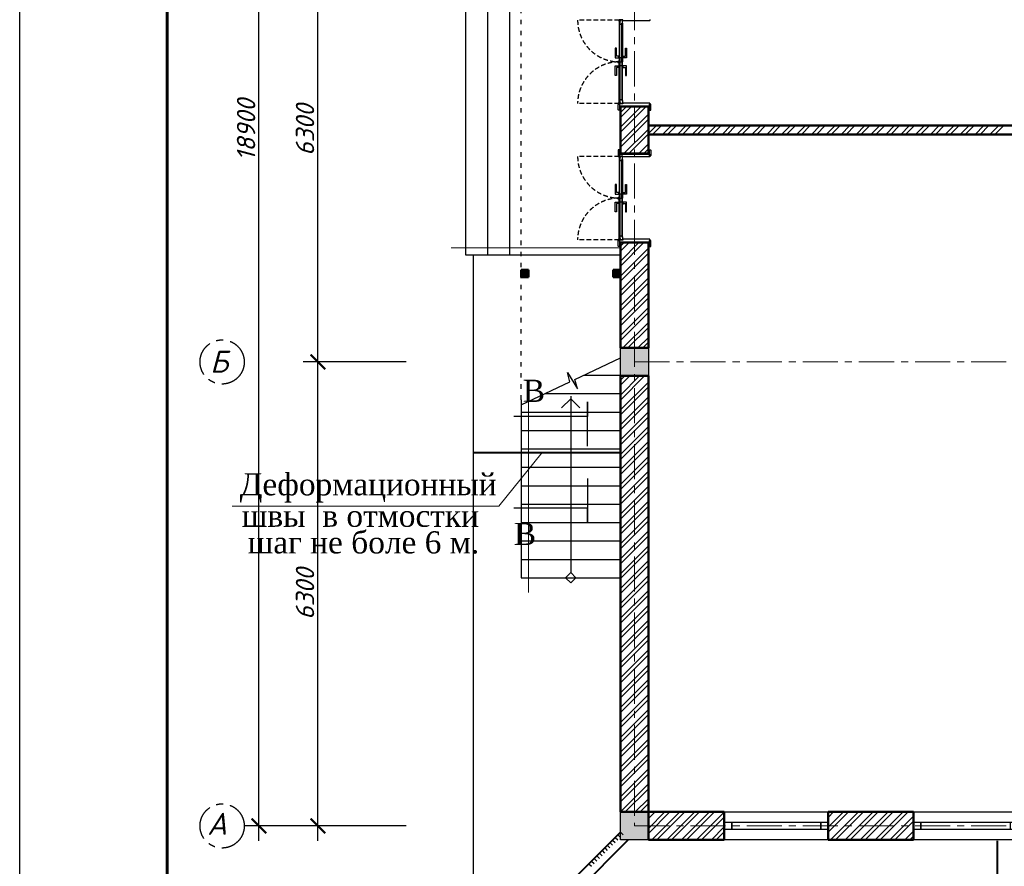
# Model space of a CAD drawing. Header units: millimetres. Extents: x 2063114 to 14983986, y -126020516 to 213791.
# Tile 62 of 256: x 2408076 to 2421444, y -1645494 to -1633999. Entities that reach past the tile are written whole.
import ezdxf
from ezdxf.enums import TextEntityAlignment as Align

# ---------------------------------------------------------------- set-up
doc = ezdxf.new("R2010")
doc.units = ezdxf.units.MM
for name, pattern in [('181022_4A$0$Three Roomed_3C$0$HIDDEN2', [4.7625, 3.175, -1.5875]), ('ACAD_ISO03W100', [30, 12, -18]), ('ACAD_ISO10W100', [18, 12, -3, 0, -3]), ('осевая', [50.8, 31.75, -6.35, 6.35, -6.35])]:
    doc.linetypes.add(name, pattern=pattern)
for name, color, linetype, lineweight in [('Format', 7, 'Continuous', 35), ('сплошная_толстая', 7, 'Continuous', 50), ('Штриховка стен', 7, 'Continuous', 9)]:
    doc.layers.add(name, color=color, linetype=linetype, lineweight=lineweight)
for name, color, linetype in [('YQ_DIM', 3, 'Continuous'), ('пунктир', 1, 'ACAD_ISO10W100'), ('Размеры', 28, 'Continuous')]:
    doc.layers.add(name, color=color, linetype=linetype)
doc.styles.add('GOST 2.304', font='isocpeur.ttf', dxfattribs={"oblique": 15})
doc.styles.add('Times New Roman', font='times.ttf')
doc.linetypes.add('ограждение2', pattern='A,6.35,-2.54,[132,ltypeshp.shx,S=2.54,R=0,X=-2.54,Y=0],-2.54,25.4', length=36.83)

# ---------------------------------------------------------------- blocks, each defined once
blk = doc.blocks.new('_ArchTick')
at = {"color": 0, "linetype": 'ByBlock', "const_width": 0.15}
blk.add_lwpolyline([(-0.5, -0.5), (0.5, 0.5)], dxfattribs=at)

msp = doc.modelspace()

# ---------------------------------------------------------------- hatches: boundary and pattern name
h = msp.add_hatch(color=0)
h.set_gradient(color1=(28, 28, 28), color2=(33, 33, 33), one_color=1, tint=0.13, name='INVSPHERICAL')
h.paths.add_polyline_path([(2416262.21612, -1634007.27792), (2416262.21612, -1634009.44185), (2416261.27385, -1634009.44185, -0.2773393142), (2416260.39087, -1634008.91127, -0.2492988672), (2416260.39087, -1634003.17932, -0.2773393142), (2416261.27385, -1634002.64874), (2416265.44899, -1634002.64874), (2416265.44899, -1634006.27792), (2416263.21612, -1634006.27792, 0.4142135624)])
h = msp.add_hatch(color=0)
h.set_gradient(color1=(28, 28, 28), color2=(33, 33, 33), one_color=1, tint=0.13, name='INVSPHERICAL')
h.paths.add_polyline_path([(2416262.21612, -1635135.60577), (2416262.21612, -1635133.44184), (2416261.27385, -1635133.44184, 0.2773393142), (2416260.39087, -1635133.97242, 0.2492988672), (2416260.39087, -1635139.70437, 0.2773393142), (2416261.27385, -1635140.23495), (2416265.44899, -1635140.23495), (2416265.44899, -1635136.60577), (2416263.21612, -1635136.60577, -0.4142135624)])
h = msp.add_hatch(color=0)
h.set_gradient(color1=(28, 28, 28), color2=(33, 33, 33), one_color=1, tint=0.13, name='INVSPHERICAL')
h.paths.add_polyline_path([(2416262.21612, -1635857.27791), (2416262.21612, -1635859.44184), (2416261.27385, -1635859.44184, -0.2773393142), (2416260.39087, -1635858.91126, -0.2492988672), (2416260.39087, -1635853.17931, -0.2773393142), (2416261.27385, -1635852.64873), (2416265.44899, -1635852.64873), (2416265.44899, -1635856.27791), (2416263.21612, -1635856.27791, 0.4142135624)])
h = msp.add_hatch(color=0)
h.set_gradient(color1=(28, 28, 28), color2=(33, 33, 33), one_color=1, tint=0.13, name='INVSPHERICAL')
h.paths.add_polyline_path([(2416262.21612, -1636985.60577), (2416262.21612, -1636983.44184), (2416261.27385, -1636983.44184, 0.2773393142), (2416260.39087, -1636983.97241, 0.2492988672), (2416260.39087, -1636989.70437, 0.2773393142), (2416261.27385, -1636990.23494), (2416265.44899, -1636990.23494), (2416265.44899, -1636986.60577), (2416263.21612, -1636986.60577, -0.4142135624)])
at = {"ltscale": 150, "transparency": 33554687}
h = msp.add_hatch(color=256, dxfattribs=at)
h.dxf.hatch_style = 1
h.paths.add_polyline_path([(2414982.44899, -1637396.44184), (2414882.44899, -1637396.44184), (2414882.44899, -1637496.44184), (2414982.44899, -1637496.44184)])
h = msp.add_hatch(color=256, dxfattribs=at)
h.dxf.hatch_style = 1
h.paths.add_polyline_path([(2416232.44899, -1637396.44184), (2416132.44899, -1637396.44184), (2416132.44899, -1637496.44184), (2416232.44899, -1637496.44184)])
h = msp.add_hatch(color=256, dxfattribs=at)
h.dxf.hatch_style = 1
h.paths.add_polyline_path([(2416612.44899, -1638456.44184), (2416232.44899, -1638456.44184), (2416232.44899, -1638836.44184), (2416612.44899, -1638836.44184)])
h = msp.add_hatch(color=256, dxfattribs=at)
h.dxf.hatch_style = 1
h.paths.add_polyline_path([(2416612.44899, -1644756.44184), (2416232.44899, -1644756.44184), (2416232.44899, -1645136.44184), (2416612.44899, -1645136.44184)])

# ---------------------------------------------------------------- linework, layer by layer
at = {"linetype": 'ACAD_ISO03W100', "ltscale": 5}
msp.add_line((2414882.44899, -1639159.18596), (2414882.44899, -1633496.44184), dxfattribs=at)
at = {"ltscale": 150}
for p, q in [((2414132.44899, -1637196.44427), (2414132.44899, -1633796.44427)), ((2414432.44899, -1637196.44427), (2414432.44899, -1633796.44427)), ((2414732.44899, -1637196.44427), (2414732.44899, -1633796.44427)), ((2416232.44899, -1637196.44427), (2414132.44899, -1637196.44427)), ((2416232.44899, -1638456.44184), (2416612.44899, -1638456.44184)), ((2416232.44899, -1638836.44184), (2416232.44899, -1638456.44184)), ((2416612.44899, -1638456.44184), (2416612.44899, -1638836.44184)), ((2415615.08228, -1638883.27351), (2416232.44899, -1638590.91268)), ((2414882.44899, -1639230.22012), (2415547.29872, -1638915.37317)), ((2415547.29872, -1638915.37317), (2415514.8245, -1638788.38684)), ((2415514.8245, -1638788.38684), (2415647.5565, -1639010.25985)), ((2415647.5565, -1639010.25985), (2415615.08228, -1638883.27351)), ((2415735.09145, -1638826.44184), (2416232.44899, -1638826.44184)), ((2416612.44899, -1638836.44184), (2416232.44899, -1638836.44184)), ((2414882.44899, -1639159.18596), (2414882.44899, -1641576.44184)), ((2415207.17643, -1639076.44184), (2416232.44899, -1639076.44184)), ((2415557.45154, -1639146.7554), (2415433.70786, -1639270.49909)), ((2415557.45398, -1639109.37933), (2415557.45154, -1641505.73104)), ((2415681.19523, -1639270.49909), (2415557.45154, -1639146.7554)), ((2414882.44899, -1639326.44184), (2416232.44899, -1639326.44184)), ((2414882.44899, -1639576.44184), (2416232.44899, -1639576.44184)), ((2414882.44899, -1639826.44184), (2416232.44899, -1639826.44184)), ((2414882.44899, -1640076.44184), (2416232.44899, -1640076.44184)), ((2414882.44899, -1640326.44184), (2416232.44899, -1640326.44184)), ((2414882.44899, -1640576.44184), (2416232.44899, -1640576.44184)), ((2414882.44899, -1640826.44184), (2416232.44899, -1640826.44184)), ((2414882.44899, -1641076.44184), (2416232.44899, -1641076.44184)), ((2414882.44899, -1641326.44184), (2416232.44899, -1641326.44184)), ((2414882.44899, -1641576.44184), (2416232.44899, -1641576.44184)), ((2415486.74096, -1641576.44163), (2415557.45164, -1641505.73095)), ((2415557.45164, -1641647.15231), (2415486.74096, -1641576.44163)), ((2415557.45164, -1641505.73095), (2415628.16231, -1641576.44163)), ((2415628.16231, -1641576.44163), (2415557.45164, -1641647.15231)), ((2416232.44899, -1644756.44184), (2416612.44899, -1644756.44184)), ((2416232.44899, -1645136.44184), (2416232.44899, -1644756.44184)), ((2416612.44899, -1644756.44184), (2416612.44899, -1645136.44184)), ((2416612.44899, -1645136.44184), (2416232.44899, -1645136.44184))]:
    msp.add_line(p, q, dxfattribs=at)
at = {"color": 0, "ltscale": 150}
for p, q in [((2416212.44899, -1634001.44184), (2416212.44899, -1633996.44184)), ((2416265.44899, -1634002.44184), (2416213.44899, -1634002.44184)), ((2416262.44899, -1634011.44184), (2416262.44899, -1634007.44184)), ((2416263.44899, -1634006.44184), (2416265.44899, -1634006.44184)), ((2416631.44801, -1634012.44184), (2416263.44899, -1634012.44184)), ((2416265.44899, -1634006.44184), (2416265.44899, -1634002.44184)), ((2416632.44899, -1633996.44184), (2416632.44899, -1634011.44184)), ((2416199.44902, -1635224.44184), (2416199.44902, -1635148.44184)), ((2416201.44902, -1635146.44184), (2416217.44899, -1635146.44184)), ((2416212.44899, -1635141.44185), (2416212.44899, -1635146.44184)), ((2416212.44899, -1635146.44184), (2416217.44899, -1635146.44184)), ((2416265.44899, -1635140.44185), (2416213.44899, -1635140.44185)), ((2416217.44899, -1635146.44184), (2416217.44899, -1635226.44184)), ((2416217.44899, -1635146.44184), (2416217.44899, -1635166.44185)), ((2416217.44899, -1635166.44185), (2416627.44899, -1635166.44185)), ((2416612.44899, -1635176.44185), (2416232.44899, -1635176.44185)), ((2416262.44899, -1635131.44185), (2416262.44899, -1635135.44185)), ((2416631.44801, -1635130.44184), (2416263.44899, -1635130.44185)), ((2416263.44899, -1635136.44185), (2416265.44899, -1635136.44185)), ((2416265.44899, -1635136.44185), (2416265.44899, -1635140.44185)), ((2416643.44896, -1635146.44184), (2416627.44899, -1635146.44184)), ((2416627.44899, -1635146.44184), (2416627.44899, -1635226.44184)), ((2416627.44899, -1635166.44185), (2416627.44899, -1635146.44184)), ((2416627.44899, -1635146.44184), (2416632.44899, -1635146.44184)), ((2416632.44899, -1635146.44184), (2416632.44899, -1635131.44184)), ((2416645.44896, -1635224.44184), (2416645.44896, -1635148.44184)), ((2416217.44899, -1635226.44184), (2416201.44902, -1635226.44184)), ((2416627.44899, -1635226.44184), (2416643.44896, -1635226.44184)), ((2416199.44902, -1635768.44184), (2416199.44902, -1635844.44184)), ((2416217.44899, -1635766.44184), (2416201.44902, -1635766.44184)), ((2416217.44899, -1635846.44184), (2416217.44899, -1635766.44184)), ((2416217.44899, -1635846.44184), (2416217.44899, -1635826.44184)), ((2416217.44899, -1635826.44184), (2416627.44899, -1635826.44184)), ((2416612.44899, -1635816.44184), (2416232.44899, -1635816.44184)), ((2416627.44899, -1635766.44184), (2416643.44896, -1635766.44184)), ((2416627.44899, -1635846.44184), (2416627.44899, -1635766.44184)), ((2416627.44899, -1635826.44184), (2416627.44899, -1635846.44184)), ((2416645.44896, -1635768.44184), (2416645.44896, -1635844.44184)), ((2416201.44902, -1635846.44184), (2416217.44899, -1635846.44184)), ((2416212.44899, -1635851.44184), (2416212.44899, -1635846.44184)), ((2416212.44899, -1635846.44184), (2416217.44899, -1635846.44184)), ((2416265.44899, -1635852.44184), (2416213.44899, -1635852.44184)), ((2416262.44899, -1635861.44184), (2416262.44899, -1635857.44184)), ((2416263.44899, -1635856.44184), (2416265.44899, -1635856.44184)), ((2416631.44801, -1635862.44184), (2416263.44899, -1635862.44184)), ((2416265.44899, -1635856.44184), (2416265.44899, -1635852.44184)), ((2416643.44896, -1635846.44184), (2416627.44899, -1635846.44184)), ((2416627.44899, -1635846.44184), (2416632.44899, -1635846.44184)), ((2416632.44899, -1635846.44184), (2416632.44899, -1635861.44184)), ((2416199.44902, -1637074.44184), (2416199.44902, -1636998.44184)), ((2416201.44902, -1636996.44184), (2416217.44899, -1636996.44184)), ((2416212.44899, -1636991.44184), (2416212.44899, -1636996.44184)), ((2416212.44899, -1636996.44184), (2416217.44899, -1636996.44184)), ((2416265.44899, -1636990.44184), (2416213.44899, -1636990.44184)), ((2416217.44899, -1636996.44184), (2416217.44899, -1637076.44184)), ((2416217.44899, -1636996.44184), (2416217.44899, -1637016.44184)), ((2416217.44899, -1637016.44184), (2416627.44899, -1637016.44184)), ((2416612.44899, -1637026.44184), (2416232.44899, -1637026.44184)), ((2416262.44899, -1636981.44184), (2416262.44899, -1636985.44184)), ((2416631.44801, -1636980.44184), (2416263.44899, -1636980.44184)), ((2416263.44899, -1636986.44184), (2416265.44899, -1636986.44184)), ((2416265.44899, -1636986.44184), (2416265.44899, -1636990.44184)), ((2416643.44896, -1636996.44184), (2416627.44899, -1636996.44184)), ((2416627.44899, -1636996.44184), (2416627.44899, -1637076.44184)), ((2416627.44899, -1637016.44184), (2416627.44899, -1636996.44184)), ((2416627.44899, -1636996.44184), (2416632.44899, -1636996.44184)), ((2416632.44899, -1636996.44184), (2416632.44899, -1636981.44184)), ((2416645.44896, -1637074.44184), (2416645.44896, -1636998.44184)), ((2416217.44899, -1637076.44184), (2416201.44902, -1637076.44184)), ((2416627.44899, -1637076.44184), (2416643.44896, -1637076.44184))]:
    msp.add_line(p, q, dxfattribs=at)
at = {"color": 0}
for p, q in [((2416259.67639, -1634006.14874), (2416259.67639, -1634005.64874)), ((2416259.67639, -1634005.64874), (2416259.67639, -1634006.14874)), ((2416265.44899, -1634002.64874), (2416261.27385, -1634002.64874)), ((2416262.21612, -1634009.44185), (2416261.27385, -1634009.44185)), ((2416262.21612, -1634009.44185), (2416262.21612, -1634007.27792)), ((2416263.21612, -1634006.27792), (2416265.44899, -1634006.27792)), ((2416259.67639, -1635136.73495), (2416259.67639, -1635137.23495)), ((2416259.67639, -1635137.23495), (2416259.67639, -1635136.73495)), ((2416262.21612, -1635133.44184), (2416261.27385, -1635133.44184)), ((2416265.44899, -1635140.23495), (2416261.27385, -1635140.23495)), ((2416262.21612, -1635133.44184), (2416262.21612, -1635135.60577)), ((2416263.21612, -1635136.60577), (2416265.44899, -1635136.60577)), ((2416259.67639, -1635856.14873), (2416259.67639, -1635855.64873)), ((2416259.67639, -1635855.64873), (2416259.67639, -1635856.14873)), ((2416265.44899, -1635852.64873), (2416261.27385, -1635852.64873)), ((2416262.21612, -1635859.44184), (2416261.27385, -1635859.44184)), ((2416262.21612, -1635859.44184), (2416262.21612, -1635857.27791)), ((2416263.21612, -1635856.27791), (2416265.44899, -1635856.27791)), ((2416259.67639, -1636986.73494), (2416259.67639, -1636987.23494)), ((2416259.67639, -1636987.23494), (2416259.67639, -1636986.73494)), ((2416262.21612, -1636983.44184), (2416261.27385, -1636983.44184)), ((2416265.44899, -1636990.23494), (2416261.27385, -1636990.23494)), ((2416262.21612, -1636983.44184), (2416262.21612, -1636985.60577)), ((2416263.21612, -1636986.60577), (2416265.44899, -1636986.60577))]:
    msp.add_line(p, q, dxfattribs=at)
at = {"linetype": 'ограждение2', "lineweight": 5, "ltscale": 15}
msp.add_line((2416232.44899, -1637096.44427), (2413932.44899, -1637096.44427), dxfattribs=at)
at = {"linetype": 'ограждение2', "lineweight": 5, "ltscale": 10}
msp.add_line((2414982.44899, -1639109.37954), (2414982.44899, -1641775.72488), dxfattribs=at)
at = {"linetype": 'ByBlock'}
for p, q in [((2415784.58493, -1639787.64279), (2415784.58493, -1639187.64279)), ((2415784.58493, -1639187.64279), (2415784.58493, -1639387.64279)), ((2415384.58493, -1639387.64279), (2414784.58493, -1639387.64279)), ((2415784.58493, -1639387.64279), (2415384.58493, -1639387.64279)), ((2415784.58493, -1640230.81897), (2415784.58493, -1640830.81897)), ((2415384.58493, -1640630.81897), (2414784.58493, -1640630.81897)), ((2415784.58493, -1640630.81897), (2415384.58493, -1640630.81897)), ((2415784.58493, -1640830.81897), (2415784.58493, -1640630.81897))]:
    msp.add_line(p, q, dxfattribs=at)
at = {"color": 5, "lineweight": 40}
for p, q in [((2414232.44899, -1639876.44184), (2416232.44899, -1639876.44184)), ((2421349.94899, -1647136.44184), (2421349.94899, -1645146.44187))]:
    msp.add_line(p, q, dxfattribs=at)
at = {"color": 1, "lineweight": 40}
for p, q in [((2416232.44436, -1645030.38765), (2414232.44899, -1647030.37376)), ((2416338.51525, -1645136.44879), (2414338.51294, -1647136.44184))]:
    msp.add_line(p, q, dxfattribs=at)
at = {"color": 0, "linetype": 'ByBlock', "lineweight": -2}
for p, q in [((2416196.73007, -1645066.10177), (2416232.08533, -1645101.45719)), ((2416232.44436, -1645030.38765), (2416267.79961, -1645065.74307)), ((2416089.58721, -1645173.24413), (2416124.94247, -1645208.59955)), ((2416125.3015, -1645137.53001), (2416160.65676, -1645172.88543)), ((2416161.01579, -1645101.81589), (2416196.37104, -1645137.17131)), ((2415946.73007, -1645316.10061), (2415982.08533, -1645351.45603)), ((2415982.44436, -1645280.38649), (2416017.79961, -1645315.74191)), ((2416018.15864, -1645244.67237), (2416053.5139, -1645280.02779)), ((2416053.87293, -1645208.95825), (2416089.22819, -1645244.31367)), ((2415803.87293, -1645458.95709), (2415839.22819, -1645494.31251)), ((2415839.58721, -1645423.24297), (2415874.94247, -1645458.59839)), ((2415875.3015, -1645387.52885), (2415910.65676, -1645422.88427)), ((2415911.01579, -1645351.81473), (2415946.37104, -1645387.17015))]:
    msp.add_line(p, q, dxfattribs=at)
at = {"color": 0, "ltscale": 25}
for points in [[(2408076.01016, -1619096.5725), (2467476.01016, -1619096.5725), (2467476.01016, -1661096.5725), (2408076.01016, -1661096.5725)], [(2417642.44899, -1644756.44184), (2419052.44899, -1644756.44184), (2419052.44899, -1645136.44184), (2417642.44899, -1645136.44184)], [(2420212.44899, -1644756.44184), (2421622.44899, -1644756.44184), (2421622.44899, -1645136.44184), (2420212.44899, -1645136.44184)], [(2417642.44899, -1644896.44184), (2417742.44899, -1644896.44184), (2417742.44899, -1644996.44184), (2417642.44899, -1644996.44184)], [(2417742.44899, -1644896.44184), (2419052.44899, -1644896.44184), (2419052.44899, -1644996.44184), (2417742.44899, -1644996.44184)], [(2417742.44899, -1644896.44184), (2418952.44899, -1644896.44184), (2418952.44899, -1644996.44184), (2417742.44899, -1644996.44184)], [(2418952.44899, -1644896.44184), (2419052.44899, -1644896.44184), (2419052.44899, -1644996.44184), (2418952.44899, -1644996.44184)], [(2420212.44899, -1644896.44184), (2420312.44899, -1644896.44184), (2420312.44899, -1644996.44184), (2420212.44899, -1644996.44184)], [(2420312.44899, -1644896.44184), (2421622.44899, -1644896.44184), (2421622.44899, -1644996.44184), (2420312.44899, -1644996.44184)], [(2420312.44899, -1644896.44184), (2421522.44899, -1644896.44184), (2421522.44899, -1644996.44184), (2420312.44899, -1644996.44184)]]:
    msp.add_lwpolyline(points, close=True, dxfattribs=at)
at = {"color": 0, "lineweight": 60, "ltscale": 25}
msp.add_lwpolyline([(2410076.01016, -1619596.5725), (2466976.01016, -1619596.5725), (2466976.01016, -1660596.5725), (2410076.01016, -1660596.5725)], close=True, dxfattribs=at)
at = {"color": 0, "linetype": '181022_4A$0$Three Roomed_3C$0$HIDDEN2', "ltscale": 20}
for points in [[(2416216.67639, -1634005.64874), (2415650.88329, -1634005.64874, 0.4142135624), (2416216.67639, -1634571.44184)], [(2416216.67639, -1635137.23495), (2415650.88329, -1635137.23495, -0.4142135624), (2416216.67639, -1634571.44184)], [(2416216.67639, -1635855.64873), (2415650.88328, -1635855.64873, 0.4142135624), (2416216.67639, -1636421.44184)], [(2416216.67639, -1636987.23494), (2415650.88328, -1636987.23494, -0.4142135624), (2416216.67639, -1636421.44184)]]:
    msp.add_lwpolyline(points, format="xyb", dxfattribs=at)
at = {"color": 0, "ltscale": 150}
for points in [[(2416216.67639, -1634020.89874), (2416216.67639, -1634005.64874), (2416213.55897, -1634005.64874, 0.4142135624), (2416208.55897, -1634010.64874), (2416208.55897, -1634015.89874, 0.4142135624), (2416213.55897, -1634020.89874), (2416216.67639, -1634020.89874)], [(2416216.67639, -1635121.98495), (2416216.67639, -1635137.23495), (2416213.55897, -1635137.23495, -0.4142135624), (2416208.55897, -1635132.23495), (2416208.55897, -1635126.98495, -0.4142135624), (2416213.55897, -1635121.98495), (2416216.67639, -1635121.98495)], [(2416216.67639, -1635870.89873), (2416216.67639, -1635855.64873), (2416213.55897, -1635855.64873, 0.4142135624), (2416208.55897, -1635860.64873), (2416208.55897, -1635865.89873, 0.4142135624), (2416213.55897, -1635870.89873), (2416216.67639, -1635870.89873)], [(2416216.67639, -1636971.98494), (2416216.67639, -1636987.23494), (2416213.55897, -1636987.23494, -0.4142135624), (2416208.55897, -1636982.23494), (2416208.55897, -1636976.98494, -0.4142135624), (2416213.55897, -1636971.98494), (2416216.67639, -1636971.98494)]]:
    msp.add_lwpolyline(points, format="xyb", dxfattribs=at)
for points in [[(2416227.87933, -1634020.89874), (2416227.87933, -1634002.44185), (2416216.67639, -1634002.44185), (2416216.67639, -1634020.89874)], [(2416223.17639, -1634045.64874), (2416223.17639, -1634020.89874), (2416216.67639, -1634020.89874), (2416216.67639, -1634045.64874)], [(2416223.17639, -1634571.44184), (2416223.17639, -1634045.64874), (2416216.67639, -1634045.64874), (2416216.67639, -1634571.44184)], [(2416259.67639, -1634045.64874), (2416259.67639, -1634571.44184), (2416253.17639, -1634571.44184), (2416253.17639, -1634045.64874)], [(2416211.67639, -1634516.44184), (2416211.67639, -1634496.44184), (2416176.67639, -1634496.44184), (2416176.67639, -1634386.44184), (2416161.67639, -1634386.44184), (2416161.67639, -1634516.44184)], [(2416211.67639, -1634526.44184), (2416211.67639, -1634486.44184), (2416216.67639, -1634486.44184), (2416216.67639, -1634526.44184)], [(2416264.67639, -1634526.44184), (2416264.67639, -1634486.44184), (2416259.67639, -1634486.44184), (2416259.67639, -1634526.44184)], [(2416264.67639, -1634516.44184), (2416264.67639, -1634496.44184), (2416299.67639, -1634496.44184), (2416299.67639, -1634386.44184), (2416314.67639, -1634386.44184), (2416314.67639, -1634516.44184)], [(2416211.67639, -1634626.44184), (2416211.67639, -1634646.44184), (2416176.67639, -1634646.44184), (2416176.67639, -1634756.44184), (2416161.67639, -1634756.44184), (2416161.67639, -1634626.44184)], [(2416211.67639, -1634616.44184), (2416211.67639, -1634656.44184), (2416216.67639, -1634656.44184), (2416216.67639, -1634616.44184)], [(2416223.17639, -1634571.44184), (2416223.17639, -1635097.23495), (2416216.67639, -1635097.23495), (2416216.67639, -1634571.44184)], [(2416253.17639, -1634571.44184), (2416253.17639, -1634515.94184), (2416223.17639, -1634515.94184), (2416223.17639, -1634571.44184)], [(2416253.17639, -1634571.44184), (2416253.17639, -1634626.94184), (2416223.17639, -1634626.94184), (2416223.17639, -1634571.44184)], [(2416259.67639, -1635097.23495), (2416259.67639, -1634571.44184), (2416253.17639, -1634571.44184), (2416253.17639, -1635097.23495)], [(2416264.67639, -1634616.44184), (2416264.67639, -1634656.44184), (2416259.67639, -1634656.44184), (2416259.67639, -1634616.44184)], [(2416264.67639, -1634626.44184), (2416264.67639, -1634646.44184), (2416299.67639, -1634646.44184), (2416299.67639, -1634756.44184), (2416314.67639, -1634756.44184), (2416314.67639, -1634626.44184)], [(2416223.17639, -1635097.23495), (2416223.17639, -1635121.98495), (2416216.67639, -1635121.98495), (2416216.67639, -1635097.23495)], [(2416227.87933, -1635121.98495), (2416227.87933, -1635140.44184), (2416216.67639, -1635140.44184), (2416216.67639, -1635121.98495)], [(2416227.87933, -1635870.89873), (2416227.87933, -1635852.44184), (2416216.67639, -1635852.44184), (2416216.67639, -1635870.89873)], [(2416223.17639, -1635895.64873), (2416223.17639, -1635870.89873), (2416216.67639, -1635870.89873), (2416216.67639, -1635895.64873)], [(2416223.17639, -1636421.44184), (2416223.17639, -1635895.64873), (2416216.67639, -1635895.64873), (2416216.67639, -1636421.44184)], [(2416259.67639, -1635895.64873), (2416259.67639, -1636421.44184), (2416253.17639, -1636421.44184), (2416253.17639, -1635895.64873)], [(2416211.67639, -1636366.44184), (2416211.67639, -1636346.44184), (2416176.67639, -1636346.44184), (2416176.67639, -1636236.44184), (2416161.67639, -1636236.44184), (2416161.67639, -1636366.44184)], [(2416264.67639, -1636366.44184), (2416264.67639, -1636346.44184), (2416299.67639, -1636346.44184), (2416299.67639, -1636236.44184), (2416314.67639, -1636236.44184), (2416314.67639, -1636366.44184)], [(2416211.67639, -1636376.44184), (2416211.67639, -1636336.44184), (2416216.67639, -1636336.44184), (2416216.67639, -1636376.44184)], [(2416253.17639, -1636421.44184), (2416253.17639, -1636365.94184), (2416223.17639, -1636365.94184), (2416223.17639, -1636421.44184)], [(2416264.67639, -1636376.44184), (2416264.67639, -1636336.44184), (2416259.67639, -1636336.44184), (2416259.67639, -1636376.44184)], [(2416211.67639, -1636476.44184), (2416211.67639, -1636496.44184), (2416176.67639, -1636496.44184), (2416176.67639, -1636606.44184), (2416161.67639, -1636606.44184), (2416161.67639, -1636476.44184)], [(2416211.67639, -1636466.44184), (2416211.67639, -1636506.44184), (2416216.67639, -1636506.44184), (2416216.67639, -1636466.44184)], [(2416223.17639, -1636421.44184), (2416223.17639, -1636947.23494), (2416216.67639, -1636947.23494), (2416216.67639, -1636421.44184)], [(2416253.17639, -1636421.44184), (2416253.17639, -1636476.94184), (2416223.17639, -1636476.94184), (2416223.17639, -1636421.44184)], [(2416259.67639, -1636947.23494), (2416259.67639, -1636421.44184), (2416253.17639, -1636421.44184), (2416253.17639, -1636947.23494)], [(2416264.67639, -1636466.44184), (2416264.67639, -1636506.44184), (2416259.67639, -1636506.44184), (2416259.67639, -1636466.44184)], [(2416264.67639, -1636476.44184), (2416264.67639, -1636496.44184), (2416299.67639, -1636496.44184), (2416299.67639, -1636606.44184), (2416314.67639, -1636606.44184), (2416314.67639, -1636476.44184)], [(2416223.17639, -1636947.23494), (2416223.17639, -1636971.98494), (2416216.67639, -1636971.98494), (2416216.67639, -1636947.23494)], [(2416227.87933, -1636971.98494), (2416227.87933, -1636990.44184), (2416216.67639, -1636990.44184), (2416216.67639, -1636971.98494)]]:
    msp.add_lwpolyline(points, close=True, dxfattribs=at)
for points in [[(2416253.17639, -1634061.14874), (2416253.17639, -1634045.64874), (2416259.67639, -1634045.64874), (2416259.67639, -1634005.64874), (2416227.87933, -1634005.64874), (2416227.87933, -1634020.89874), (2416223.17639, -1634020.89874), (2416223.17639, -1634061.14874), (2416253.17639, -1634061.14874)], [(2416253.17639, -1635081.73495), (2416253.17639, -1635097.23495), (2416259.67639, -1635097.23495), (2416259.67639, -1635137.23495), (2416227.87933, -1635137.23495), (2416227.87933, -1635121.98495), (2416223.17639, -1635121.98495), (2416223.17639, -1635081.73495), (2416253.17639, -1635081.73495)], [(2416253.17639, -1635911.14873), (2416253.17639, -1635895.64873), (2416259.67639, -1635895.64873), (2416259.67639, -1635855.64873), (2416227.87933, -1635855.64873), (2416227.87933, -1635870.89873), (2416223.17639, -1635870.89873), (2416223.17639, -1635911.14873), (2416253.17639, -1635911.14873)], [(2416253.17639, -1636931.73494), (2416253.17639, -1636947.23494), (2416259.67639, -1636947.23494), (2416259.67639, -1636987.23494), (2416227.87933, -1636987.23494), (2416227.87933, -1636971.98494), (2416223.17639, -1636971.98494), (2416223.17639, -1636931.73494), (2416253.17639, -1636931.73494)]]:
    msp.add_lwpolyline(points, dxfattribs=at)
at = {"ltscale": 150}
for points in [[(2416206.67639, -1634586.44184), (2416206.67639, -1634561.44184, -0.4142135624), (2416211.67639, -1634556.44184), (2416216.67639, -1634556.44184), (2416216.67639, -1634591.44184), (2416211.67639, -1634591.44184, -0.4142135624)], [(2416206.67639, -1636436.44184), (2416206.67639, -1636411.44184, -0.4142135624), (2416211.67639, -1636406.44184), (2416216.67639, -1636406.44184), (2416216.67639, -1636441.44184), (2416211.67639, -1636441.44184, -0.4142135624)]]:
    msp.add_lwpolyline(points, format="xyb", close=True, dxfattribs=at)
at = {"color": 0, "ltscale": 150}
for centre, radius, start, end in [((2416213.44899, -1634001.44184), 1, 180, 270), ((2416263.44899, -1634007.44184), 1, 90, 180), ((2416263.44899, -1634011.44184), 1, 180, 270), ((2416631.44899, -1634011.44184), 1, 269.94390797, 359.999999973), ((2416201.44902, -1635148.44184), 2, 90, 180), ((2416213.44899, -1635141.44185), 1, 90, 180), ((2416263.44899, -1635131.44185), 1, 90, 180), ((2416263.44899, -1635135.44185), 1, 180, 269.999999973), ((2416631.44899, -1635131.44184), 1, 0.000000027, 90.05609203), ((2416643.44896, -1635148.44184), 2, 0, 90), ((2416201.44902, -1635224.44184), 2, 180, 270), ((2416643.44896, -1635224.44184), 2, 270, 0), ((2416201.44902, -1635768.44184), 2, 90, 180), ((2416201.44902, -1635844.44184), 2, 180, 270), ((2416643.44896, -1635768.44184), 2, 0, 90), ((2416643.44896, -1635844.44184), 2, 270, 0), ((2416213.44899, -1635851.44184), 1, 180, 270), ((2416263.44899, -1635857.44184), 1, 90, 180), ((2416263.44899, -1635861.44184), 1, 180, 270), ((2416631.44899, -1635861.44184), 1, 269.94390797, 359.999999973), ((2416201.44902, -1636998.44184), 2, 90, 180), ((2416213.44899, -1636991.44184), 1, 90, 180), ((2416263.44899, -1636981.44184), 1, 90, 180), ((2416263.44899, -1636985.44184), 1, 180, 269.999999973), ((2416631.44899, -1636981.44184), 1, 0.000000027, 90.05609203), ((2416643.44896, -1636998.44184), 2, 0, 90), ((2416201.44902, -1637074.44184), 2, 180, 270), ((2416643.44896, -1637074.44184), 2, 270, 0)]:
    msp.add_arc(centre, radius, start, end, dxfattribs=at)
at = {"color": 0}
for centre, radius, start, end in [((2416265.78171, -1634006.04529), 6.10532, 152.003143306, 207.996856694), ((2416261.27385, -1634003.64874), 1, 90, 152.003143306), ((2416261.27385, -1634008.44185), 1, 207.996856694, 270), ((2416263.21612, -1634007.27792), 1, 90, 180), ((2416265.78171, -1635136.8384), 6.10532, 152.003143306, 207.996856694), ((2416261.27385, -1635134.44184), 1, 90, 152.003143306), ((2416261.27385, -1635139.23495), 1, 207.996856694, 270), ((2416263.21612, -1635135.60577), 1, 180, 270), ((2416265.78171, -1635856.04529), 6.10532, 152.003143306, 207.996856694), ((2416261.27385, -1635853.64873), 1, 90, 152.003143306), ((2416261.27385, -1635858.44184), 1, 207.996856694, 270), ((2416263.21612, -1635857.27791), 1, 90, 180), ((2416265.78171, -1636986.83839), 6.10532, 152.003143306, 207.996856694), ((2416261.27385, -1636984.44184), 1, 90, 152.003143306), ((2416261.27385, -1636989.23494), 1, 207.996856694, 270), ((2416263.21612, -1636985.60577), 1, 180, 270)]:
    msp.add_arc(centre, radius, start, end, dxfattribs=at)
at = {"layer": 'Format', "color": 5, "lineweight": 9, "ltscale": 100}
for p, q in [((2414579.35922, -1640605.43882, 10353.36), (2415169.42448, -1639876.44184, 10353.36)), ((2410962.03743, -1640605.43883, 10353.36), (2414579.35922, -1640605.43882, 10353.36))]:
    msp.add_line(p, q, dxfattribs=at)
at = {"layer": 'YQ_DIM', "color": 1, "lineweight": 30}
for p, q in [((2416232.44899, -1637196.44427), (2414232.44899, -1637196.44427)), ((2414232.44899, -1637196.44427), (2414232.44899, -1647136.44184)), ((2416232.44899, -1645136.44184), (2416232.44899, -1637196.44427)), ((2426312.44899, -1645136.44184), (2416232.44899, -1645136.44184))]:
    msp.add_line(p, q, dxfattribs=at)
at = {"layer": 'пунктир', "linetype": 'осевая', "lineweight": 9, "ltscale": 15}
for p, q in [((2416422.44899, -1626046.44184), (2416422.44899, -1644946.44184)), ((2416422.44899, -1638646.44184), (2444522.44899, -1638646.44184)), ((2416422.44899, -1644946.44184), (2444522.44899, -1644946.44184))]:
    msp.add_line(p, q, dxfattribs=at)
at = {"layer": 'пунктир', "linetype": 'осевая', "ltscale": 15}
for centre in [(2410824.45441, -1638646.44187), (2410824.45441, -1644946.44187)]:
    msp.add_circle(centre, 300, dxfattribs=at)
at = {"layer": 'Размеры', "ltscale": 150}
for p, q in [((2411324.45441, -1645146.44184), (2411324.45441, -1625846.44187)), ((2412124.45441, -1638846.44184), (2412124.45441, -1632146.44184)), ((2412124.45441, -1645146.44184), (2412124.45441, -1638446.44184)), ((2413324.45441, -1638646.44184), (2411924.45441, -1638646.44184)), ((2413324.45441, -1638646.44184), (2411924.45441, -1638646.44184)), ((2412524.45441, -1644946.44184), (2411124.45441, -1644946.44184)), ((2413324.45441, -1644946.44184), (2411924.45441, -1644946.44184))]:
    msp.add_line(p, q, dxfattribs=at)
at = {"layer": 'сплошная_толстая', "ltscale": 150}
for p, q in [((2416232.44899, -1635176.44185), (2416232.44899, -1635816.44184)), ((2416232.44899, -1635176.44185), (2416612.44899, -1635176.44185)), ((2416612.44899, -1635816.44184), (2416612.44899, -1635176.44185)), ((2416612.44899, -1635436.44184), (2422132.44899, -1635436.44184)), ((2416612.44899, -1635556.44184), (2422132.44899, -1635556.44184)), ((2416232.44899, -1635816.44184), (2416612.44899, -1635816.44184)), ((2416232.44899, -1637026.44184), (2416232.44899, -1638456.44184)), ((2416232.44899, -1637026.44184), (2416612.44899, -1637026.44184)), ((2416612.44899, -1638456.44184), (2416612.44899, -1637026.44184)), ((2414982.44899, -1637396.44184), (2414882.44899, -1637396.44184)), ((2414882.44899, -1637396.44184), (2414882.44899, -1637496.44184)), ((2414982.44899, -1637496.44184), (2414982.44899, -1637396.44184)), ((2416232.44899, -1637396.44184), (2416132.44899, -1637396.44184)), ((2416132.44899, -1637396.44184), (2416132.44899, -1637496.44184)), ((2416232.44899, -1637496.44184), (2416232.44899, -1637396.44184)), ((2414882.44899, -1637496.44184), (2414982.44899, -1637496.44184)), ((2416132.44899, -1637496.44184), (2416232.44899, -1637496.44184)), ((2416232.44899, -1638456.44184), (2416612.44899, -1638456.44184)), ((2416612.44899, -1638836.44184), (2416232.44899, -1638836.44184)), ((2416232.44899, -1638836.44184), (2416232.44899, -1644756.44184)), ((2416612.44899, -1644756.44184), (2416612.44899, -1638836.44184)), ((2416232.44899, -1644756.44184), (2416612.44899, -1644756.44184)), ((2416612.44899, -1644756.44184), (2417642.44899, -1644756.44184)), ((2416612.44899, -1644756.44184), (2416612.44899, -1645136.44184)), ((2417642.44899, -1645136.44184), (2417642.44899, -1644756.44184)), ((2419052.44899, -1644756.44184), (2420212.44899, -1644756.44184)), ((2419052.44899, -1645136.44184), (2419052.44899, -1644756.44184)), ((2420212.44899, -1645136.44184), (2420212.44899, -1644756.44184)), ((2417642.44899, -1645136.44184), (2416612.44899, -1645136.44184)), ((2420212.44899, -1645136.44184), (2419052.44899, -1645136.44184))]:
    msp.add_line(p, q, dxfattribs=at)
at = {"layer": 'Штриховка стен', "linetype": 'Continuous', "lineweight": 9}
for p, q in [((2416232.44899, -1635257.48427), (2416313.49141, -1635176.44185)), ((2416232.44899, -1635459.54003), (2416515.54717, -1635176.44185)), ((2416232.44899, -1635324.83622), (2416380.84336, -1635176.44185)), ((2416232.44899, -1635526.89198), (2416582.89912, -1635176.44185)), ((2416232.44899, -1635661.59579), (2416612.44899, -1635281.59579)), ((2416232.44899, -1635728.94774), (2416612.44899, -1635348.94774)), ((2416612.44899, -1635546.03949), (2416722.04663, -1635436.44184)), ((2416669.39858, -1635556.44184), (2416789.39858, -1635436.44184)), ((2416804.10239, -1635556.44184), (2416924.10239, -1635436.44184)), ((2416871.45434, -1635556.44184), (2416991.45434, -1635436.44184)), ((2417006.15816, -1635556.44184), (2417126.15816, -1635436.44184)), ((2417073.51011, -1635556.44184), (2417193.51011, -1635436.44184)), ((2417208.21392, -1635556.44184), (2417328.21392, -1635436.44184)), ((2417275.56587, -1635556.44184), (2417395.56587, -1635436.44184)), ((2417410.26968, -1635556.44184), (2417530.26968, -1635436.44184)), ((2417477.62163, -1635556.44184), (2417597.62163, -1635436.44184)), ((2417612.32544, -1635556.44184), (2417732.32544, -1635436.44184)), ((2417679.67739, -1635556.44184), (2417799.67739, -1635436.44184)), ((2417814.38121, -1635556.44184), (2417934.38121, -1635436.44184)), ((2417881.73316, -1635556.44184), (2418001.73316, -1635436.44184)), ((2418016.43697, -1635556.44184), (2418136.43697, -1635436.44184)), ((2418083.78892, -1635556.44184), (2418203.78892, -1635436.44184)), ((2418218.49273, -1635556.44184), (2418338.49273, -1635436.44184)), ((2418285.84468, -1635556.44184), (2418405.84468, -1635436.44184)), ((2418420.5485, -1635556.44184), (2418540.5485, -1635436.44184)), ((2418487.90045, -1635556.44184), (2418607.90045, -1635436.44184)), ((2418622.60426, -1635556.44184), (2418742.60426, -1635436.44184)), ((2418689.95621, -1635556.44184), (2418809.95621, -1635436.44184)), ((2418824.66002, -1635556.44184), (2418944.66002, -1635436.44184)), ((2418892.01197, -1635556.44184), (2419012.01197, -1635436.44184)), ((2419026.71578, -1635556.44184), (2419146.71578, -1635436.44184)), ((2419094.06773, -1635556.44184), (2419214.06773, -1635436.44184)), ((2419228.77155, -1635556.44184), (2419348.77155, -1635436.44184)), ((2419296.1235, -1635556.44184), (2419416.1235, -1635436.44184)), ((2419430.82731, -1635556.44184), (2419550.82731, -1635436.44184)), ((2419498.17926, -1635556.44184), (2419618.17926, -1635436.44184)), ((2419632.88307, -1635556.44184), (2419752.88307, -1635436.44184)), ((2419700.23502, -1635556.44184), (2419820.23502, -1635436.44184)), ((2419834.93883, -1635556.44184), (2419954.93883, -1635436.44184)), ((2419902.29078, -1635556.44184), (2420022.29078, -1635436.44184)), ((2420036.9946, -1635556.44184), (2420156.9946, -1635436.44184)), ((2420104.34655, -1635556.44184), (2420224.34655, -1635436.44184)), ((2420239.05036, -1635556.44184), (2420359.05036, -1635436.44184)), ((2420306.40231, -1635556.44184), (2420426.40231, -1635436.44184)), ((2420441.10612, -1635556.44184), (2420561.10612, -1635436.44184)), ((2420508.45807, -1635556.44184), (2420628.45807, -1635436.44184)), ((2420643.16189, -1635556.44184), (2420763.16189, -1635436.44184)), ((2420710.51384, -1635556.44184), (2420830.51384, -1635436.44184)), ((2420845.21765, -1635556.44184), (2420965.21765, -1635436.44184)), ((2420912.5696, -1635556.44184), (2421032.5696, -1635436.44184)), ((2421047.27341, -1635556.44184), (2421167.27341, -1635436.44184)), ((2421114.62536, -1635556.44184), (2421234.62536, -1635436.44184)), ((2421249.32917, -1635556.44184), (2421369.32917, -1635436.44184)), ((2421316.68112, -1635556.44184), (2421436.68112, -1635436.44184)), ((2416279.65871, -1635816.44184), (2416612.44899, -1635483.65156)), ((2416347.01066, -1635816.44184), (2416612.44899, -1635551.00351)), ((2416481.71447, -1635816.44184), (2416612.44899, -1635685.70732)), ((2416549.06642, -1635816.44184), (2416612.44899, -1635753.05927)), ((2416232.44899, -1637075.98613), (2416281.99328, -1637026.44184)), ((2416232.44899, -1637278.0419), (2416484.04904, -1637026.44184)), ((2416232.44899, -1637143.33808), (2416349.34523, -1637026.44184)), ((2416232.44899, -1637345.39385), (2416551.40099, -1637026.44184)), ((2416232.44899, -1637480.09766), (2416612.44899, -1637100.09766)), ((2416232.44899, -1637547.44961), (2416612.44899, -1637167.44961)), ((2416232.44899, -1637682.15342), (2416612.44899, -1637302.15342)), ((2416232.44899, -1637749.50537), (2416612.44899, -1637369.50537)), ((2416232.44899, -1637884.20918), (2416612.44899, -1637504.20918)), ((2416232.44899, -1637951.56113), (2416612.44899, -1637571.56113)), ((2416232.44899, -1638086.26495), (2416612.44899, -1637706.26495)), ((2416232.44899, -1638153.6169), (2416612.44899, -1637773.6169)), ((2416232.44899, -1638288.32071), (2416612.44899, -1637908.32071)), ((2416232.44899, -1638355.67266), (2416612.44899, -1637975.67266)), ((2416266.38362, -1638456.44184), (2416612.44899, -1638110.37647)), ((2416333.73557, -1638456.44184), (2416612.44899, -1638177.72842)), ((2416468.43938, -1638456.44184), (2416612.44899, -1638312.43224)), ((2416535.79133, -1638456.44184), (2416612.44899, -1638379.78419)), ((2416232.44899, -1638894.488), (2416290.49514, -1638836.44184)), ((2416232.44899, -1639096.54376), (2416492.55091, -1638836.44184)), ((2416232.44899, -1638961.83995), (2416357.84709, -1638836.44184)), ((2416232.44899, -1639163.89571), (2416559.90286, -1638836.44184)), ((2416232.44899, -1639298.59952), (2416612.44899, -1638918.59952)), ((2416232.44899, -1639365.95147), (2416612.44899, -1638985.95147)), ((2416232.44899, -1639500.65529), (2416612.44899, -1639120.65529)), ((2416232.44899, -1639568.00724), (2416612.44899, -1639188.00724)), ((2416232.44899, -1639702.71105), (2416612.44899, -1639322.71105)), ((2416232.44899, -1639770.063), (2416612.44899, -1639390.063)), ((2416232.44899, -1639904.76681), (2416612.44899, -1639524.76681)), ((2416232.44899, -1639972.11876), (2416612.44899, -1639592.11876)), ((2416232.44899, -1640106.82257), (2416612.44899, -1639726.82257)), ((2416232.44899, -1640174.17452), (2416612.44899, -1639794.17452)), ((2416232.44899, -1640308.87834), (2416612.44899, -1639928.87834)), ((2416232.44899, -1640376.23029), (2416612.44899, -1639996.23029)), ((2416232.44899, -1640510.9341), (2416612.44899, -1640130.9341)), ((2416232.44899, -1640578.28605), (2416612.44899, -1640198.28605)), ((2416232.44899, -1640712.98986), (2416612.44899, -1640332.98986)), ((2416232.44899, -1640780.34181), (2416612.44899, -1640400.34181)), ((2416232.44899, -1640915.04563), (2416612.44899, -1640535.04563)), ((2416232.44899, -1640982.39758), (2416612.44899, -1640602.39758)), ((2416232.44899, -1641117.10139), (2416612.44899, -1640737.10139)), ((2416232.44899, -1641184.45334), (2416612.44899, -1640804.45334)), ((2416232.44899, -1641319.15715), (2416612.44899, -1640939.15715)), ((2416232.44899, -1641386.5091), (2416612.44899, -1641006.5091)), ((2416232.44899, -1641521.21291), (2416612.44899, -1641141.21291)), ((2416232.44899, -1641588.56486), (2416612.44899, -1641208.56486)), ((2416232.44899, -1641723.26868), (2416612.44899, -1641343.26868)), ((2416232.44899, -1641790.62063), (2416612.44899, -1641410.62063)), ((2416232.44899, -1641925.32444), (2416612.44899, -1641545.32444)), ((2416232.44899, -1641992.67639), (2416612.44899, -1641612.67639)), ((2416232.44899, -1642127.3802), (2416612.44899, -1641747.3802)), ((2416232.44899, -1642194.73215), (2416612.44899, -1641814.73215)), ((2416232.44899, -1642329.43596), (2416612.44899, -1641949.43596)), ((2416232.44899, -1642396.78791), (2416612.44899, -1642016.78791)), ((2416232.44899, -1642531.49173), (2416612.44899, -1642151.49173)), ((2416232.44899, -1642598.84368), (2416612.44899, -1642218.84368)), ((2416232.44899, -1642733.54749), (2416612.44899, -1642353.54749)), ((2416232.44899, -1642800.89944), (2416612.44899, -1642420.89944)), ((2416232.44899, -1642935.60325), (2416612.44899, -1642555.60325)), ((2416232.44899, -1643002.9552), (2416612.44899, -1642622.9552)), ((2416232.44899, -1643137.65902), (2416612.44899, -1642757.65902)), ((2416232.44899, -1643205.01097), (2416612.44899, -1642825.01097)), ((2416232.44899, -1643339.71478), (2416612.44899, -1642959.71478)), ((2416232.44899, -1643407.06673), (2416612.44899, -1643027.06673)), ((2416232.44899, -1643541.77054), (2416612.44899, -1643161.77054)), ((2416232.44899, -1643609.12249), (2416612.44899, -1643229.12249)), ((2416232.44899, -1643743.8263), (2416612.44899, -1643363.8263)), ((2416232.44899, -1643811.17825), (2416612.44899, -1643431.17825)), ((2416232.44899, -1643945.88207), (2416612.44899, -1643565.88207)), ((2416232.44899, -1644013.23402), (2416612.44899, -1643633.23402)), ((2416232.44899, -1644147.93783), (2416612.44899, -1643767.93783)), ((2416232.44899, -1644215.28978), (2416612.44899, -1643835.28978)), ((2416232.44899, -1644349.99359), (2416612.44899, -1643969.99359)), ((2416232.44899, -1644417.34554), (2416612.44899, -1644037.34554)), ((2416232.44899, -1644552.04935), (2416612.44899, -1644172.04935)), ((2416232.44899, -1644619.4013), (2416612.44899, -1644239.4013)), ((2416232.44899, -1644754.10512), (2416612.44899, -1644374.10512)), ((2416297.46421, -1644756.44184), (2416612.44899, -1644441.45707)), ((2416432.16803, -1644756.44184), (2416612.44899, -1644576.16088)), ((2416499.51998, -1644756.44184), (2416612.44899, -1644643.51283)), ((2416612.44899, -1644778.21664), (2416634.22379, -1644756.44184)), ((2416612.44899, -1644980.27241), (2416836.27955, -1644756.44184)), ((2416612.44899, -1644845.56859), (2416701.57574, -1644756.44184)), ((2416612.44899, -1645047.62436), (2416903.6315, -1644756.44184)), ((2416658.33531, -1645136.44184), (2417038.33531, -1644756.44184)), ((2416725.68726, -1645136.44184), (2417105.68726, -1644756.44184)), ((2416860.39108, -1645136.44184), (2417240.39108, -1644756.44184)), ((2416927.74303, -1645136.44184), (2417307.74303, -1644756.44184)), ((2417062.44684, -1645136.44184), (2417442.44684, -1644756.44184)), ((2417129.79879, -1645136.44184), (2417509.79879, -1644756.44184)), ((2417264.5026, -1645136.44184), (2417642.44899, -1644758.49546)), ((2419052.44899, -1644762.8858), (2419058.89294, -1644756.44184)), ((2419052.44899, -1644964.94156), (2419260.9487, -1644756.44184)), ((2419052.44899, -1644830.23775), (2419126.24489, -1644756.44184)), ((2419052.44899, -1645032.29351), (2419328.30065, -1644756.44184)), ((2419083.00447, -1645136.44184), (2419463.00447, -1644756.44184)), ((2419150.35642, -1645136.44184), (2419530.35642, -1644756.44184)), ((2419285.06023, -1645136.44184), (2419665.06023, -1644756.44184)), ((2419352.41218, -1645136.44184), (2419732.41218, -1644756.44184)), ((2419487.11599, -1645136.44184), (2419867.11599, -1644756.44184)), ((2419554.46794, -1645136.44184), (2419934.46794, -1644756.44184)), ((2419689.17175, -1645136.44184), (2420069.17175, -1644756.44184)), ((2419756.5237, -1645136.44184), (2420136.5237, -1644756.44184)), ((2417331.85455, -1645136.44184), (2417642.44899, -1644825.84741)), ((2419891.22752, -1645136.44184), (2420212.44899, -1644815.22037)), ((2419958.57947, -1645136.44184), (2420212.44899, -1644882.57232)), ((2417466.55836, -1645136.44184), (2417642.44899, -1644960.55122)), ((2417533.91031, -1645136.44184), (2417642.44899, -1645027.90317)), ((2420093.28328, -1645136.44184), (2420212.44899, -1645017.27613)), ((2420160.63523, -1645136.44184), (2420212.44899, -1645084.62808))]:
    msp.add_line(p, q, dxfattribs=at)

# ---------------------------------------------------------------- block references
at = {"layer": 'Размеры', "ltscale": 150, "xscale": 200, "yscale": 200, "zscale": 200}
for p, rotation in [((2412124.45441, -1638646.44184), 90), ((2412124.45441, -1638646.44184), 270), ((2411324.45441, -1644946.44184), 270), ((2412124.45441, -1644946.44184), 270)]:
    msp.add_blockref('_ArchTick', p, dxfattribs=dict(at, rotation=rotation))

# ---------------------------------------------------------------- texts
at = {"ltscale": 300, "style": 'Times New Roman'}
msp.add_text('В', height=300, dxfattribs=at).set_placement((2414905.99806, -1639187.64279))
for s, p in [('Деформационный', (2411062.69789, -1640457.10084, 13099.24)), ('швы  в отмостки ', (2411090.6392, -1640885.05559, 13099.24)), ('шаг не боле 6 м.', (2411171.08611, -1641246.02234))]:
    msp.add_text(s, height=300, rotation=359.999999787, dxfattribs=at).set_placement(p)
msp.add_text('В', height=300, dxfattribs=at).set_placement((2414785.17928, -1640830.81897), align=Align.TOP_LEFT)
at = {"layer": 'пунктир', "lineweight": 30, "style": 'GOST 2.304', "oblique": 15}
for s, p in [('Б', (2410660.85154, -1638792.03726)), ('А', (2410621.24054, -1645067.42626))]:
    msp.add_text(s, height=300, dxfattribs=at).set_placement(p)
at = {"layer": 'Размеры', "ltscale": 150, "char_height": 250, "attachment_point": 5, "rotation": 90, "style": 'GOST 2.304'}
for s, insert in [('\\A1;18900', (2411149.45441, -1635496.44186)), ('\\A1;6300', (2411949.45441, -1635496.44184)), ('\\A1;6300', (2411949.45441, -1641796.44184))]:
    msp.add_mtext(s, dxfattribs=dict(at, insert=insert))

doc.saveas('drawing.dxf')
